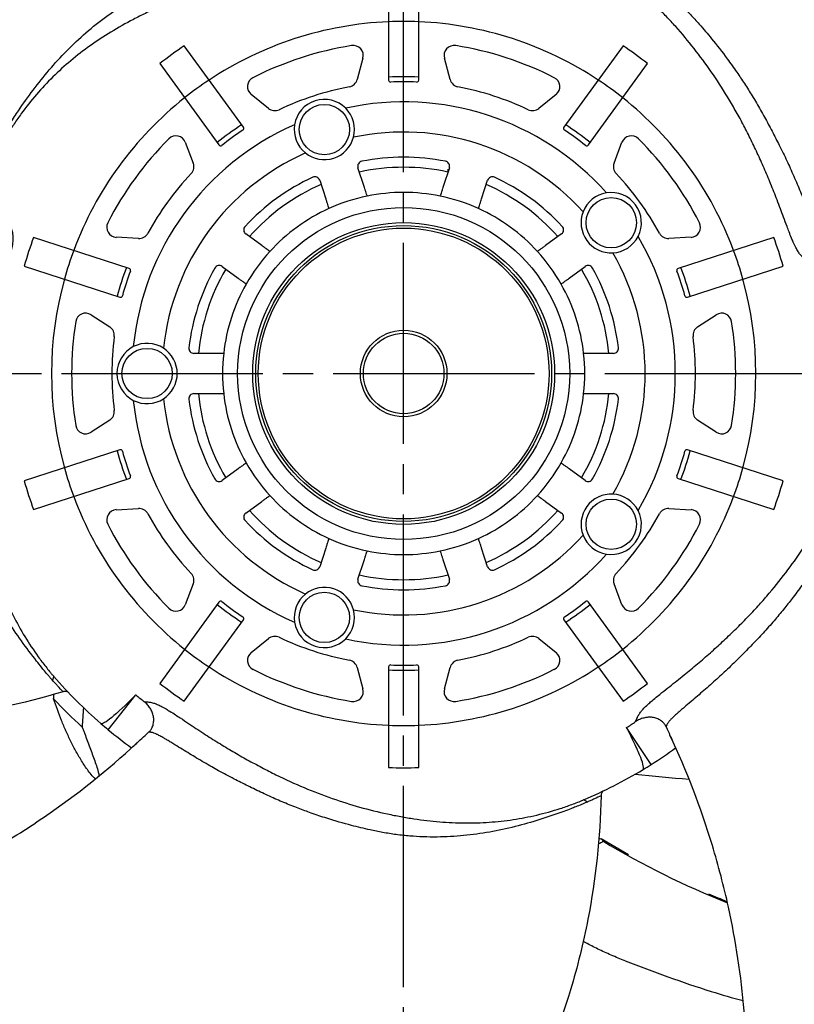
# Model space of a CAD drawing. Header units: millimetres. Extents: x 0 to 841, y 0 to 594.
# Tile 9 of 11: x 582 to 659, y 257 to 355. Entities that reach past the tile are written whole.
import ezdxf

# ---------------------------------------------------------------- set-up
doc = ezdxf.new("R2010")
doc.units = ezdxf.units.MM
doc.linetypes.add('CENTER', pattern=[27, 20, -2, 3, -2])

msp = doc.modelspace()

# ---------------------------------------------------------------- linework, layer by layer
at = {"color": 7, "linetype": 'CENTER'}
for p, q in [((620.5, 204.5), (620.5, 434.5)), ((505.5, 319.5), (735.5, 319.5))]:
    msp.add_line(p, q, dxfattribs=at)
at = {"color": 7}
for p, q in [((619, 358.665), (619, 348.671)), ((622, 348.671), (622, 358.665)), ((604.567, 343.982), (598.693, 352.067)), ((604.567, 343.982), (598.693, 352.067)), ((642.307, 352.067), (636.433, 343.982)), ((642.307, 352.067), (636.433, 343.982)), ((616.453, 350.846), (615.882, 348.717)), ((616.453, 350.846), (615.882, 348.717)), ((625.118, 348.717), (624.547, 350.846)), ((596.266, 350.304), (602.14, 342.218)), ((596.266, 350.304), (602.14, 342.218)), ((638.86, 342.218), (644.734, 350.304)), ((638.86, 342.218), (644.734, 350.304)), ((607.063, 345.851), (605.35, 347.239)), ((607.063, 345.851), (605.35, 347.239)), ((635.65, 347.239), (633.937, 345.851)), ((598.801, 342.48), (599.591, 340.423)), ((598.801, 342.48), (599.591, 340.423)), ((641.409, 340.423), (642.199, 342.48)), ((641.409, 340.423), (642.199, 342.48)), ((616.563, 338.088), (615.959, 339.948)), ((625.041, 339.948), (624.437, 338.088)), ((624.926, 339.593), (624.919, 339.825)), ((612.155, 338.712), (612.759, 336.852)), ((628.241, 336.852), (628.845, 338.712)), ((593.22, 329.941), (583.715, 333.029)), ((593.22, 329.941), (583.715, 333.029)), ((594.14, 332.92), (591.939, 333.036)), ((594.14, 332.92), (591.939, 333.036)), ((606.39, 332.224), (604.807, 333.374)), ((636.193, 333.374), (634.61, 332.224)), ((649.061, 333.036), (646.86, 332.92)), ((649.061, 333.036), (646.86, 332.92)), ((657.285, 333.029), (647.78, 329.941)), ((657.285, 333.029), (647.78, 329.941)), ((582.788, 330.176), (592.293, 327.088)), ((582.788, 330.176), (592.293, 327.088)), ((602.456, 330.138), (604.039, 328.988)), ((636.961, 328.988), (638.544, 330.138)), ((648.707, 327.088), (658.212, 330.176)), ((648.707, 327.088), (658.212, 330.176)), ((589.437, 325.337), (591.286, 324.137)), ((589.437, 325.337), (591.286, 324.137)), ((649.714, 324.137), (651.563, 325.337)), ((649.714, 324.137), (651.563, 325.337)), ((601.606, 321.5), (599.649, 321.5)), ((641.351, 321.5), (639.394, 321.5)), ((599.649, 317.5), (601.606, 317.5)), ((639.394, 317.5), (641.351, 317.5)), ((591.286, 314.863), (589.437, 313.663)), ((591.286, 314.863), (589.437, 313.663)), ((651.563, 313.663), (649.714, 314.863)), ((651.563, 313.663), (649.714, 314.863)), ((592.293, 311.912), (582.788, 308.824)), ((592.293, 311.912), (582.788, 308.824)), ((658.212, 308.824), (648.707, 311.912)), ((658.212, 308.824), (648.707, 311.912)), ((604.039, 310.012), (602.456, 308.862)), ((638.544, 308.862), (636.961, 310.012)), ((583.715, 305.971), (593.22, 309.059)), ((583.715, 305.971), (593.22, 309.059)), ((647.78, 309.059), (657.285, 305.971)), ((647.78, 309.059), (657.285, 305.971)), ((604.807, 305.626), (606.39, 306.776)), ((634.61, 306.776), (636.193, 305.626)), ((591.939, 305.964), (594.14, 306.08)), ((591.939, 305.964), (594.14, 306.08)), ((646.86, 306.08), (649.061, 305.964)), ((646.86, 306.08), (649.061, 305.964)), ((612.759, 302.148), (612.155, 300.288)), ((628.845, 300.288), (628.241, 302.148)), ((615.959, 299.052), (616.563, 300.912)), ((624.437, 300.912), (625.041, 299.052)), ((599.591, 298.577), (598.801, 296.52)), ((599.591, 298.577), (598.801, 296.52)), ((642.199, 296.52), (641.409, 298.577)), ((642.199, 296.52), (641.409, 298.577)), ((602.14, 296.782), (596.266, 288.696)), ((602.14, 296.782), (596.266, 288.696)), ((644.734, 288.696), (638.86, 296.782)), ((644.734, 288.696), (638.86, 296.782)), ((598.693, 286.933), (604.567, 295.018)), ((598.693, 286.933), (604.567, 295.018)), ((636.433, 295.018), (642.307, 286.933)), ((636.433, 295.018), (642.307, 286.933)), ((605.35, 291.761), (607.063, 293.149)), ((605.35, 291.761), (607.063, 293.149)), ((633.937, 293.149), (635.65, 291.761)), ((633.937, 293.149), (635.65, 291.761)), ((615.882, 290.283), (616.453, 288.154)), ((615.882, 290.283), (616.453, 288.154)), ((619, 290.329), (619, 280.335)), ((619, 290.329), (619, 280.335)), ((622, 280.335), (622, 290.329)), ((622, 280.335), (622, 290.329)), ((624.547, 288.154), (625.118, 290.283)), ((624.547, 288.154), (625.118, 290.283)), ((591.135, 284.093), (593.881, 287.552)), ((645.1, 280.63), (642.659, 284.311)), ((593.45, 282.295), (593.381, 282.232)), ((647.525, 282.277), (647.564, 282.192)), ((642.85, 271.647), (640.14, 273.251))]:
    msp.add_line(p, q, dxfattribs=at)
for centre, radius in [((620.5, 319.5), 94.8), ((620.5, 319.5), 92.817), ((612.62, 343.752), 2.5), ((641.13, 334.489), 2.5), ((620.5, 319.5), 16.5), ((620.5, 319.5), 15), ((620.5, 319.5), 14.7), ((620.5, 319.5), 14.45), ((620.5, 319.5), 4.3), ((620.5, 319.5), 4), ((595, 319.5), 2.5), ((641.13, 304.511), 2.5), ((612.62, 295.248), 2.5)]:
    msp.add_circle(centre, radius, dxfattribs=at)
at = {"color": 7, "linetype": 'Continuous'}
for start, end in [(92.45629, 123.54371), (92.45629, 123.54371), (56.45629, 87.54371), (128.45629, 159.54371), (128.45629, 159.54371), (20.45629, 51.54371), (20.45629, 51.54371), (164.45629, 195.54371), (164.45629, 195.54371), (344.45629, 15.54371), (344.45629, 15.54371), (200.45629, 231.54371), (200.45629, 231.54371), (308.45629, 339.54371), (308.45629, 339.54371), (236.45629, 267.54371), (236.45629, 267.54371), (272.45629, 303.54371), (272.45629, 303.54371)]:
    msp.add_arc((620.5, 319.5), 35, start, end, dxfattribs=at)
at = {"color": 7}
for centre, radius, start, end in [((620.5, 319.5), 35, 87.54371, 92.45629), ((620.5, 319.5), 39.194, 123.8067, 128.1933), ((620.5, 319.5), 39.194, 123.8067, 128.1933), ((620.5, 319.5), 33, 99.0136, 116.9864), ((620.5, 319.5), 33, 99.0136, 116.9864), ((615.487, 351.105), 1, 345, 99.0136), ((615.487, 351.105), 1, 345, 99.0136), ((625.513, 351.105), 1, 80.9864, 195), ((620.5, 319.5), 33, 63.0136, 80.9864), ((620.5, 319.5), 39.194, 51.8067, 56.1933), ((620.5, 319.5), 39.194, 51.8067, 56.1933), ((620.5, 319.5), 35, 123.54371, 128.45629), ((620.5, 319.5), 35, 123.54371, 128.45629), ((605.979, 348.016), 1, 116.9864, 231), ((605.979, 348.016), 1, 116.9864, 231), ((614.916, 348.976), 1, 280.727, 345), ((614.916, 348.976), 1, 280.727, 345), ((620.5, 319.5), 29.5, 87.0854, 92.9146), ((619.2, 348.671), 0.2, 180, 272.55168), ((620.5, 319.5), 29, 87.44832, 92.55168), ((621.8, 348.671), 0.2, 267.44832, 0), ((626.084, 348.976), 1, 195, 259.273), ((635.021, 348.016), 1, 309, 63.0136), ((620.5, 319.5), 35, 51.54371, 56.45629), ((620.5, 319.5), 35, 51.54371, 56.45629), ((620.5, 319.5), 29, 100.727, 115.273), ((620.5, 319.5), 29, 100.727, 115.273), ((620.5, 319.5), 29, 64.727, 79.273), ((612.62, 343.752), 3, 45.12172, 170.87828), ((620.5, 319.5), 27, 41.67545, 102.32455), ((607.692, 346.629), 1, 231, 295.273), ((607.692, 346.629), 1, 231, 295.273), ((612.62, 343.752), 3, 345.03561, 45.12172), ((633.308, 346.629), 1, 244.727, 309), ((620.5, 319.5), 27, 113.67545, 174.32455), ((620.5, 319.5), 29.5, 123.0854, 128.9146), ((620.5, 319.5), 29.5, 123.0854, 128.9146), ((620.5, 319.5), 29, 123.44832, 128.55168), ((620.5, 319.5), 29, 123.44832, 128.55168), ((604.405, 343.864), 0.2, 303.44832, 36), ((604.405, 343.864), 0.2, 303.44832, 36), ((612.62, 343.752), 3, 170.87828, 230.96439), ((636.595, 343.864), 0.2, 144, 236.55168), ((636.595, 343.864), 0.2, 144, 236.55168), ((620.5, 319.5), 29, 51.44832, 56.55168), ((620.5, 319.5), 29, 51.44832, 56.55168), ((620.5, 319.5), 29.5, 51.0854, 56.9146), ((620.5, 319.5), 29.5, 51.0854, 56.9146), ((620.5, 319.5), 33, 135.0136, 152.9864), ((620.5, 319.5), 33, 135.0136, 152.9864), ((597.867, 342.122), 1, 21, 135.0136), ((597.867, 342.122), 1, 21, 135.0136), ((612.62, 343.752), 3, 230.96439, 345.03561), ((620.5, 319.5), 24, 42.02003, 101.97997), ((643.133, 342.122), 1, 44.9864, 159), ((643.133, 342.122), 1, 44.9864, 159), ((620.5, 319.5), 33, 27.0136, 44.9864), ((620.5, 319.5), 33, 27.0136, 44.9864), ((602.302, 342.336), 0.2, 216, 308.55168), ((602.302, 342.336), 0.2, 216, 308.55168), ((638.698, 342.336), 0.2, 231.44832, 324), ((638.698, 342.336), 0.2, 231.44832, 324), ((620.5, 319.5), 24, 114.02003, 173.97997), ((620.5, 319.5), 21.5, 78.83714, 101.16286), ((598.657, 340.064), 1, 316.727, 21), ((598.657, 340.064), 1, 316.727, 21), ((616.434, 340.103), 0.5, 101.16286, 198), ((620.5, 319.5), 20.5, 77.59874, 102.40126), ((624.566, 340.103), 0.5, 342, 78.83714), ((642.343, 340.064), 1, 159, 223.273), ((642.343, 340.064), 1, 159, 223.273), ((620.5, 319.5), 29, 136.727, 151.273), ((620.5, 319.5), 29, 136.727, 151.273), ((620.5, 319.5), 21.5, 114.83714, 137.16286), ((611.679, 338.558), 0.5, 18, 114.83714), ((629.321, 338.558), 0.5, 65.16286, 162), ((620.5, 319.5), 21.5, 42.83714, 65.16286), ((620.5, 319.5), 29, 28.727, 43.273), ((620.5, 319.5), 29, 28.727, 43.273), ((620.5, 319.5), 20.5, 113.59874, 138.40126), ((620.5, 319.5), 20.5, 41.59874, 66.40126), ((620.5, 319.5), 18, 101.62063, 114.37937), ((620.5, 319.5), 18, 78.37937, 101.62063), ((620.5, 319.5), 18, 65.62063, 78.37937), ((641.13, 334.489), 3, 98.87828, 158.96439), ((641.13, 334.489), 3, 333.12172, 98.87828), ((620.5, 319.5), 18, 114.37937, 137.62063), ((620.5, 319.5), 18, 42.37937, 65.62063), ((641.13, 334.489), 3, 158.96439, 273.03561), ((591.991, 334.034), 1, 152.9864, 267), ((591.991, 334.034), 1, 152.9864, 267), ((605.101, 333.778), 0.5, 137.16286, 234), ((635.899, 333.778), 0.5, 306, 42.83714), ((649.009, 334.034), 1, 273, 27.0136), ((649.009, 334.034), 1, 273, 27.0136), ((620.5, 319.5), 39.194, 159.8067, 164.1933), ((620.5, 319.5), 39.194, 159.8067, 164.1933), ((594.192, 333.919), 1, 267, 331.273), ((594.192, 333.919), 1, 267, 331.273), ((641.13, 334.489), 3, 273.03561, 333.12172), ((620.5, 319.5), 27, 329.67545, 30.32455), ((646.808, 333.919), 1, 208.727, 273), ((646.808, 333.919), 1, 208.727, 273), ((620.5, 319.5), 39.194, 15.8067, 20.1933), ((620.5, 319.5), 39.194, 15.8067, 20.1933), ((620.5, 319.5), 35, 159.54371, 164.45629), ((620.5, 319.5), 35, 159.54371, 164.45629), ((620.5, 319.5), 18, 137.62063, 150.37937), ((620.5, 319.5), 18, 29.62063, 42.37937), ((620.5, 319.5), 24, 330.02003, 29.97997), ((620.5, 319.5), 35, 15.54371, 20.45629), ((620.5, 319.5), 35, 15.54371, 20.45629), ((620.5, 319.5), 29.5, 159.0854, 164.9146), ((620.5, 319.5), 29.5, 159.0854, 164.9146), ((593.158, 329.751), 0.2, 339.44832, 72), ((593.158, 329.751), 0.2, 339.44832, 72), ((620.5, 319.5), 21.5, 150.83714, 173.16286), ((620.5, 319.5), 20.5, 149.59874, 174.40126), ((602.162, 329.733), 0.5, 54, 150.83714), ((620.5, 319.5), 20.5, 5.59874, 30.40126), ((638.838, 329.733), 0.5, 29.16286, 126), ((620.5, 319.5), 21.5, 6.83714, 29.16286), ((647.842, 329.751), 0.2, 108, 200.55168), ((647.842, 329.751), 0.2, 108, 200.55168), ((620.5, 319.5), 29.5, 15.0854, 20.9146), ((620.5, 319.5), 29.5, 15.0854, 20.9146), ((620.5, 319.5), 29, 159.44832, 164.55168), ((620.5, 319.5), 29, 159.44832, 164.55168), ((620.5, 319.5), 29, 15.44832, 20.55168), ((620.5, 319.5), 29, 15.44832, 20.55168), ((620.5, 319.5), 18, 150.37937, 173.62063), ((620.5, 319.5), 18, 6.37937, 29.62063), ((592.355, 327.278), 0.2, 252, 344.55168), ((592.355, 327.278), 0.2, 252, 344.55168), ((648.645, 327.278), 0.2, 195.44832, 288), ((648.645, 327.278), 0.2, 195.44832, 288), ((588.893, 324.498), 1, 57, 171.0136), ((588.893, 324.498), 1, 57, 171.0136), ((652.107, 324.498), 1, 8.9864, 123), ((652.107, 324.498), 1, 8.9864, 123), ((620.5, 319.5), 33, 171.0136, 188.9864), ((620.5, 319.5), 33, 171.0136, 188.9864), ((590.741, 323.298), 1, 352.727, 57), ((590.741, 323.298), 1, 352.727, 57), ((650.259, 323.298), 1, 123, 187.273), ((650.259, 323.298), 1, 123, 187.273), ((620.5, 319.5), 33, 351.0136, 8.9864), ((620.5, 319.5), 33, 351.0136, 8.9864), ((620.5, 319.5), 29, 172.727, 187.273), ((620.5, 319.5), 29, 172.727, 187.273), ((620.5, 319.5), 29, 352.727, 7.273), ((620.5, 319.5), 29, 352.727, 7.273), ((595, 319.5), 3, 117.12172, 242.87828), ((595, 319.5), 3, 57.03561, 117.12172), ((595, 319.5), 3, 302.96439, 57.03561), ((599.649, 322), 0.5, 173.16286, 270), ((641.351, 322), 0.5, 270, 6.83714), ((620.5, 319.5), 18, 173.62063, 186.37937), ((620.5, 319.5), 18, 353.62063, 6.37937), ((599.649, 317), 0.5, 90, 186.83714), ((620.5, 319.5), 20.5, 185.59874, 210.40126), ((620.5, 319.5), 18, 186.37937, 209.62063), ((620.5, 319.5), 18, 330.37937, 353.62063), ((620.5, 319.5), 20.5, 329.59874, 354.40126), ((641.351, 317), 0.5, 353.16286, 90), ((595, 319.5), 3, 242.87828, 302.96439), ((620.5, 319.5), 27, 185.67545, 246.32455), ((620.5, 319.5), 24, 186.02003, 245.97997), ((620.5, 319.5), 21.5, 186.83714, 209.16286), ((620.5, 319.5), 21.5, 330.83714, 353.16286), ((590.741, 315.702), 1, 303, 7.273), ((590.741, 315.702), 1, 303, 7.273), ((650.259, 315.702), 1, 172.727, 237), ((650.259, 315.702), 1, 172.727, 237), ((588.893, 314.502), 1, 188.9864, 303), ((588.893, 314.502), 1, 188.9864, 303), ((652.107, 314.502), 1, 237, 351.0136), ((652.107, 314.502), 1, 237, 351.0136), ((620.5, 319.5), 29.5, 195.0854, 200.9146), ((620.5, 319.5), 29.5, 195.0854, 200.9146), ((592.355, 311.722), 0.2, 15.44832, 108), ((592.355, 311.722), 0.2, 15.44832, 108), ((620.5, 319.5), 29, 195.44832, 200.55168), ((620.5, 319.5), 29, 195.44832, 200.55168), ((620.5, 319.5), 29, 339.44832, 344.55168), ((620.5, 319.5), 29, 339.44832, 344.55168), ((620.5, 319.5), 29.5, 339.0854, 344.9146), ((620.5, 319.5), 29.5, 339.0854, 344.9146), ((648.645, 311.722), 0.2, 72, 164.55168), ((648.645, 311.722), 0.2, 72, 164.55168), ((620.5, 319.5), 18, 209.62063, 222.37937), ((620.5, 319.5), 18, 317.62063, 330.37937), ((620.5, 319.5), 35, 195.54371, 200.45629), ((620.5, 319.5), 35, 195.54371, 200.45629), ((593.158, 309.249), 0.2, 288, 20.55168), ((593.158, 309.249), 0.2, 288, 20.55168), ((647.842, 309.249), 0.2, 159.44832, 252), ((647.842, 309.249), 0.2, 159.44832, 252), ((620.5, 319.5), 35, 339.54371, 344.45629), ((620.5, 319.5), 35, 339.54371, 344.45629), ((620.5, 319.5), 39.194, 195.8067, 200.1933), ((620.5, 319.5), 39.194, 195.8067, 200.1933), ((602.162, 309.267), 0.5, 209.16286, 306), ((638.838, 309.267), 0.5, 234, 330.83714), ((620.5, 319.5), 39.194, 339.8067, 344.1933), ((620.5, 319.5), 39.194, 339.8067, 344.1933), ((620.5, 319.5), 18, 222.37937, 245.62063), ((620.5, 319.5), 18, 294.37937, 317.62063), ((641.13, 304.511), 3, 86.96439, 201.03561), ((641.13, 304.511), 3, 26.87828, 86.96439), ((591.991, 304.966), 1, 93, 207.0136), ((591.991, 304.966), 1, 93, 207.0136), ((594.192, 305.081), 1, 28.727, 93), ((594.192, 305.081), 1, 28.727, 93), ((620.5, 319.5), 29, 208.727, 223.273), ((620.5, 319.5), 29, 208.727, 223.273), ((605.101, 305.222), 0.5, 126, 222.83714), ((620.5, 319.5), 20.5, 221.59874, 246.40126), ((620.5, 319.5), 20.5, 293.59874, 318.40126), ((635.899, 305.222), 0.5, 317.16286, 54), ((641.13, 304.511), 3, 261.12172, 26.87828), ((620.5, 319.5), 29, 316.727, 331.273), ((620.5, 319.5), 29, 316.727, 331.273), ((646.808, 305.081), 1, 87, 151.273), ((646.808, 305.081), 1, 87, 151.273), ((649.009, 304.966), 1, 332.9864, 87), ((649.009, 304.966), 1, 332.9864, 87), ((620.5, 319.5), 33, 207.0136, 224.9864), ((620.5, 319.5), 33, 207.0136, 224.9864), ((620.5, 319.5), 21.5, 222.83714, 245.16286), ((620.5, 319.5), 21.5, 294.83714, 317.16286), ((620.5, 319.5), 33, 315.0136, 332.9864), ((620.5, 319.5), 33, 315.0136, 332.9864), ((620.5, 319.5), 24, 258.02003, 317.97997), ((641.13, 304.511), 3, 201.03561, 261.12172), ((620.5, 319.5), 18, 245.62063, 258.37937), ((620.5, 319.5), 18, 281.62063, 294.37937), ((620.5, 319.5), 27, 257.67545, 318.32455), ((620.5, 319.5), 18, 258.37937, 281.62063), ((598.657, 298.936), 1, 339, 43.273), ((598.657, 298.936), 1, 339, 43.273), ((611.679, 300.442), 0.5, 245.16286, 342), ((629.321, 300.442), 0.5, 198, 294.83714), ((642.343, 298.936), 1, 136.727, 201), ((642.343, 298.936), 1, 136.727, 201), ((616.434, 298.897), 0.5, 162, 258.83714), ((620.5, 319.5), 20.5, 257.59874, 282.40126), ((624.566, 298.897), 0.5, 281.16286, 18), ((612.62, 295.248), 3, 129.03561, 189.12172), ((612.62, 295.248), 3, 14.96439, 129.03561), ((620.5, 319.5), 21.5, 258.83714, 281.16286), ((602.302, 296.664), 0.2, 51.44832, 144), ((602.302, 296.664), 0.2, 51.44832, 144), ((620.5, 319.5), 29, 231.44832, 236.55168), ((620.5, 319.5), 29, 231.44832, 236.55168), ((620.5, 319.5), 29, 303.44832, 308.55168), ((620.5, 319.5), 29, 303.44832, 308.55168), ((638.698, 296.664), 0.2, 36, 128.55168), ((638.698, 296.664), 0.2, 36, 128.55168), ((597.867, 296.878), 1, 224.9864, 339), ((597.867, 296.878), 1, 224.9864, 339), ((620.5, 319.5), 29.5, 231.0854, 236.9146), ((620.5, 319.5), 29.5, 231.0854, 236.9146), ((612.62, 295.248), 3, 314.87828, 14.96439), ((620.5, 319.5), 29.5, 303.0854, 308.9146), ((620.5, 319.5), 29.5, 303.0854, 308.9146), ((643.133, 296.878), 1, 201, 315.0136), ((643.133, 296.878), 1, 201, 315.0136), ((604.405, 295.136), 0.2, 324, 56.55168), ((604.405, 295.136), 0.2, 324, 56.55168), ((612.62, 295.248), 3, 189.12172, 314.87828), ((636.595, 295.136), 0.2, 123.44832, 216), ((636.595, 295.136), 0.2, 123.44832, 216), ((607.692, 292.371), 1, 64.727, 129), ((607.692, 292.371), 1, 64.727, 129), ((620.5, 319.5), 29, 244.727, 259.273), ((620.5, 319.5), 29, 244.727, 259.273), ((620.5, 319.5), 29, 280.727, 295.273), ((620.5, 319.5), 29, 280.727, 295.273), ((633.308, 292.371), 1, 51, 115.273), ((633.308, 292.371), 1, 51, 115.273), ((620.5, 319.5), 35, 231.54371, 236.45629), ((620.5, 319.5), 35, 231.54371, 236.45629), ((605.979, 290.984), 1, 129, 243.0136), ((605.979, 290.984), 1, 129, 243.0136), ((635.021, 290.984), 1, 296.9864, 51), ((635.021, 290.984), 1, 296.9864, 51), ((620.5, 319.5), 35, 303.54371, 308.45629), ((620.5, 319.5), 35, 303.54371, 308.45629), ((614.916, 290.024), 1, 15, 79.273), ((614.916, 290.024), 1, 15, 79.273), ((626.084, 290.024), 1, 100.727, 165), ((626.084, 290.024), 1, 100.727, 165), ((620.5, 319.5), 33, 243.0136, 260.9864), ((620.5, 319.5), 33, 243.0136, 260.9864), ((619.2, 290.329), 0.2, 87.44832, 180), ((619.2, 290.329), 0.2, 87.44832, 180), ((620.5, 319.5), 29.5, 267.0854, 272.9146), ((620.5, 319.5), 29.5, 267.0854, 272.9146), ((620.5, 319.5), 29, 267.44832, 272.55168), ((620.5, 319.5), 29, 267.44832, 272.55168), ((621.8, 290.329), 0.2, 0, 92.55168), ((621.8, 290.329), 0.2, 0, 92.55168), ((620.5, 319.5), 33, 279.0136, 296.9864), ((620.5, 319.5), 33, 279.0136, 296.9864), ((620.5, 319.5), 46, 220.87596, 229.14561), ((620.5, 319.5), 39.194, 231.8067, 236.1933), ((620.5, 319.5), 39.194, 231.8067, 236.1933), ((615.487, 287.895), 1, 260.9864, 15), ((615.487, 287.895), 1, 260.9864, 15), ((625.513, 287.895), 1, 165, 279.0136), ((625.513, 287.895), 1, 165, 279.0136), ((620.5, 319.5), 39.194, 303.8067, 308.1933), ((620.5, 319.5), 39.194, 303.8067, 308.1933), ((620.5, 319.5), 47.5, 222.90926, 227.71808), ((620.5, 319.5), 41.584, 230.19901, 231.66872), ((620.5, 319.5), 41.584, 302.19901, 303.66872), ((620.5, 319.5), 46, 229.14561, 230.32896), ((620.5, 319.5), 46, 230.32896, 233.97878), ((620.5, 319.5), 35, 267.54371, 272.45629), ((620.5, 319.5), 35, 267.54371, 272.45629), ((620.5, 319.5), 46, 302.32896, 305.97878), ((620.5, 319.5), 39.194, 267.8067, 272.1933), ((620.5, 319.5), 39.194, 267.8067, 272.1933), ((620.5, 319.5), 46, 292.87596, 301.14561), ((620.5, 319.5), 46, 301.14561, 302.32896)]:
    msp.add_arc(centre, radius, start, end, dxfattribs=at)
for points, knots in [([(630.763, 364.696), (630.862, 364.674), (631.067, 364.629), (631.477, 364.531), (631.948, 364.411), (632.556, 364.25), (633.769, 363.919), (635.618, 363.355), (638.007, 362.483), (640.361, 361.446), (642.666, 360.22), (644.531, 359.019), (645.968, 357.948), (647.017, 357.087), (648.026, 356.173), (648.979, 355.217), (650.006, 354.093), (651.239, 352.65), (652.483, 351.051), (653.559, 349.542), (654.384, 348.307), (655.176, 347.053), (655.971, 345.71), (656.745, 344.295), (657.351, 343.132), (657.843, 342.17), (658.213, 341.425), (658.577, 340.661), (659.047, 339.633), (659.604, 338.358), (660.157, 337.033), (660.537, 336.104), (660.763, 335.558), (660.912, 335.212), (661.031, 334.929), (661.158, 334.639), (661.286, 334.378), (661.397, 334.159), (661.48, 334), (661.576, 333.849), (661.685, 333.703), (661.76, 333.617), (661.825, 333.557), (661.88, 333.512), (661.93, 333.477), (661.96, 333.46), (661.969, 333.454)], [0, 0, 0, 0, 0.007394, 0.015255, 0.030553, 0.042855, 0.061065, 0.121895, 0.182725, 0.243805, 0.305357, 0.367408, 0.399071, 0.42964, 0.46087, 0.491994, 0.521039, 0.562589, 0.616528, 0.650887, 0.678999, 0.708429, 0.741547, 0.773016, 0.804501, 0.818728, 0.835615, 0.852185, 0.866852, 0.899548, 0.930328, 0.946486, 0.954732, 0.962721, 0.967039, 0.971502, 0.979954, 0.982863, 0.984889, 0.989821, 0.992638, 0.995053, 0.99627, 0.997692, 0.999267, 1, 1, 1, 1]), ([(660.539, 330.731), (660.482, 330.781), (660.367, 330.882), (660.236, 330.996), (660.124, 331.09), (660.03, 331.18), (659.878, 331.359), (659.691, 331.63), (659.46, 332.04), (659.244, 332.495), (659.022, 333.019), (658.813, 333.547), (658.551, 334.244), (658.267, 335.013), (657.94, 335.895), (657.624, 336.73), (657.299, 337.564), (656.876, 338.62), (656.331, 339.913), (655.642, 341.424), (654.94, 342.892), (654.219, 344.318), (653.471, 345.685), (652.439, 347.444), (651.094, 349.518), (649.368, 351.851), (648.01, 353.462), (647.073, 354.486), (646.454, 355.143), (645.366, 356.247), (643.783, 357.701), (641.836, 359.255), (639.83, 360.622), (637.758, 361.806), (635.604, 362.816), (633.723, 363.516), (632.356, 363.932), (631.667, 364.118), (631.263, 364.222), (631.059, 364.271), (630.948, 364.298)], [0, 0, 0, 0, 0.007434, 0.014915, 0.016779, 0.021668, 0.026571, 0.035157, 0.044024, 0.054789, 0.062992, 0.074524, 0.084738, 0.102255, 0.117791, 0.134682, 0.149967, 0.165889, 0.196262, 0.22658, 0.257421, 0.287837, 0.318335, 0.347846, 0.407827, 0.466865, 0.527555, 0.542492, 0.557409, 0.587156, 0.64658, 0.705954, 0.765069, 0.823829, 0.882438, 0.941093, 0.970515, 0.985254, 0.99194, 1, 1, 1, 1]), ([(580.687, 343.227), (580.739, 343.315), (580.845, 343.495), (581.064, 343.853), (581.324, 344.264), (581.664, 344.792), (582.355, 345.845), (583.468, 347.435), (585.046, 349.446), (586.77, 351.37), (588.654, 353.183), (590.371, 354.583), (591.829, 355.615), (592.969, 356.344), (594.146, 357.019), (595.337, 357.624), (596.71, 358.248), (598.463, 358.975), (600.377, 359.668), (602.157, 360.228), (603.615, 360.639), (605.055, 361.004), (606.577, 361.343), (608.126, 361.635), (609.415, 361.85), (610.478, 362.02), (611.298, 362.141), (612.135, 362.251), (613.256, 362.381), (614.641, 362.517), (616.071, 362.633), (617.071, 362.708), (617.659, 362.753), (618.016, 362.786), (618.322, 362.813), (618.638, 362.842), (618.944, 362.886), (619.188, 362.923), (619.366, 362.953), (619.54, 362.998), (619.714, 363.057), (619.821, 363.101), (619.899, 363.145), (619.96, 363.185), (620.009, 363.222), (620.035, 363.244), (620.043, 363.251)], [0, 0, 0, 0, 0.007375, 0.01522, 0.030497, 0.042747, 0.061007, 0.121992, 0.183188, 0.244683, 0.306271, 0.368123, 0.399727, 0.43019, 0.461313, 0.492289, 0.520603, 0.562153, 0.616821, 0.6511, 0.679278, 0.710566, 0.74184, 0.773161, 0.80451, 0.818719, 0.835534, 0.852003, 0.866713, 0.899403, 0.930179, 0.946299, 0.954518, 0.962494, 0.965881, 0.97127, 0.979789, 0.982718, 0.984721, 0.989692, 0.992538, 0.994973, 0.996223, 0.997677, 0.999271, 1, 1, 1, 1]), ([(622.192, 361.05), (622.125, 361.01), (621.991, 360.931), (621.839, 360.839), (621.658, 360.726), (621.412, 360.618), (620.998, 360.504), (620.541, 360.418), (620.052, 360.357), (619.496, 360.311), (618.937, 360.277), (618.199, 360.244), (617.384, 360.211), (616.448, 360.173), (615.558, 360.13), (614.667, 360.079), (613.533, 360.002), (612.137, 359.883), (610.492, 359.694), (608.886, 359.481), (606.806, 359.158), (604.285, 358.642), (601.409, 357.873), (598.657, 356.954), (596.49, 356.072), (594.83, 355.302), (593.251, 354.513), (591.385, 353.463), (589.31, 352.097), (587.389, 350.613), (585.613, 349.003), (583.977, 347.257), (582.725, 345.679), (581.906, 344.504), (581.516, 343.907), (581.293, 343.555), (581.183, 343.377), (581.124, 343.28)], [0, 0, 0, 0, 0.0075774, 0.0152029, 0.0171033, 0.0283636, 0.0367441, 0.0454453, 0.0558391, 0.0638408, 0.0752268, 0.085396, 0.1028023, 0.1183078, 0.1351324, 0.1504103, 0.166324, 0.1966414, 0.2268868, 0.2576092, 0.2878632, 0.3477691, 0.4077378, 0.4667598, 0.5274304, 0.5571956, 0.5868016, 0.6460104, 0.705206, 0.7642371, 0.8233038, 0.8822916, 0.9411215, 0.9705557, 0.9852807, 0.9919547, 1, 1, 1, 1]), ([(616.874, 337.131), (616.871, 337.142), (616.864, 337.162), (616.811, 337.326), (616.733, 337.567), (616.645, 337.836), (616.587, 338.015), (616.563, 338.088)], [0, 0, 0, 0, 0.212965, 0.426034, 0.639715, 0.854639, 1, 1, 1, 1]), ([(624.437, 338.088), (624.413, 338.014), (624.354, 337.832), (624.265, 337.56), (624.187, 337.319), (624.135, 337.16), (624.129, 337.141), (624.126, 337.131)], [0, 0, 0, 0, 0.1483288, 0.3647694, 0.5808016, 0.7957605, 1, 1, 1, 1]), ([(612.759, 336.852), (612.771, 336.816), (612.817, 336.673), (612.897, 336.427), (612.984, 336.159), (613.045, 335.971), (613.068, 335.901), (613.07, 335.896), (613.07, 335.895)], [0, 0, 0, 0, 0.071488, 0.287851, 0.504091, 0.719456, 0.933557, 1, 1, 1, 1]), ([(627.93, 335.895), (627.933, 335.905), (627.94, 335.926), (627.993, 336.09), (628.071, 336.331), (628.159, 336.6), (628.217, 336.779), (628.241, 336.852)], [0, 0, 0, 0, 0.2129647, 0.4260339, 0.6397147, 0.8546387, 1, 1, 1, 1]), ([(581.506, 333.948), (581.523, 333.874), (581.556, 333.725), (581.596, 333.556), (581.631, 333.414), (581.654, 333.286), (581.671, 333.052), (581.664, 332.723), (581.609, 332.255), (581.518, 331.76), (581.389, 331.205), (581.247, 330.656), (581.049, 329.938), (580.828, 329.149), (580.574, 328.243), (580.339, 327.382), (580.111, 326.516), (579.833, 325.413), (579.514, 324.046), (579.192, 322.464), (578.912, 320.949), (578.738, 319.895), (578.503, 318.3), (578.263, 316.172), (578.105, 313.198), (578.13, 310.295), (578.281, 308.194), (578.437, 306.815), (578.552, 305.92), (578.784, 304.387), (579.209, 302.28), (579.872, 299.878), (580.691, 297.594), (581.671, 295.418), (582.82, 293.334), (583.93, 291.663), (584.792, 290.523), (585.24, 289.967), (585.506, 289.646), (585.642, 289.486), (585.716, 289.399)], [0, 0, 0, 0, 0.007435, 0.014915, 0.016779, 0.021669, 0.026571, 0.035157, 0.044024, 0.05479, 0.062992, 0.074525, 0.084739, 0.102256, 0.117793, 0.134683, 0.149969, 0.165891, 0.196264, 0.226582, 0.25488, 0.282868, 0.287841, 0.34784, 0.407821, 0.46686, 0.52755, 0.542488, 0.557405, 0.587152, 0.646576, 0.705951, 0.765067, 0.823827, 0.882436, 0.941092, 0.970515, 0.985254, 0.99194, 1, 1, 1, 1]), ([(585.631, 288.968), (585.564, 289.044), (585.425, 289.201), (585.151, 289.521), (584.84, 289.896), (584.443, 290.383), (583.656, 291.363), (582.492, 292.907), (581.072, 295.017), (579.776, 297.239), (578.633, 299.586), (577.83, 301.654), (577.297, 303.364), (576.954, 304.678), (576.675, 306.01), (576.466, 307.344), (576.296, 308.856), (576.147, 310.749), (576.08, 312.773), (576.097, 314.627), (576.155, 316.111), (576.251, 317.591), (576.397, 319.145), (576.603, 320.744), (576.797, 322.042), (576.964, 323.109), (577.103, 323.93), (577.257, 324.762), (577.481, 325.87), (577.78, 327.228), (578.111, 328.626), (578.349, 329.6), (578.488, 330.175), (578.571, 330.542), (578.641, 330.842), (578.708, 331.151), (578.758, 331.437), (578.798, 331.679), (578.824, 331.857), (578.834, 332.036), (578.832, 332.218), (578.822, 332.331), (578.805, 332.418), (578.786, 332.486), (578.767, 332.544), (578.753, 332.576), (578.749, 332.586)], [0, 0, 0, 0, 0.007394, 0.015255, 0.030553, 0.042855, 0.061065, 0.121895, 0.182725, 0.243805, 0.305357, 0.367408, 0.399071, 0.42964, 0.46087, 0.491994, 0.521039, 0.562589, 0.616528, 0.650887, 0.678999, 0.708429, 0.741547, 0.773016, 0.804501, 0.818728, 0.835615, 0.852185, 0.866852, 0.899548, 0.930328, 0.946486, 0.954732, 0.962721, 0.967039, 0.971502, 0.979954, 0.982863, 0.984889, 0.989821, 0.992638, 0.995053, 0.99627, 0.997692, 0.999267, 1, 1, 1, 1]), ([(607.203, 331.633), (607.195, 331.639), (607.177, 331.652), (607.038, 331.753), (606.833, 331.902), (606.604, 332.068), (606.451, 332.179), (606.39, 332.224)], [0, 0, 0, 0, 0.212965, 0.426034, 0.639715, 0.854639, 1, 1, 1, 1]), ([(634.61, 332.224), (634.58, 332.202), (634.458, 332.113), (634.249, 331.961), (634.021, 331.796), (633.861, 331.68), (633.801, 331.636), (633.797, 331.633), (633.797, 331.633)], [0, 0, 0, 0, 0.0714884, 0.287851, 0.5040915, 0.7194557, 0.9335568, 1, 1, 1, 1]), ([(604.039, 328.988), (604.069, 328.966), (604.191, 328.877), (604.4, 328.725), (604.628, 328.56), (604.788, 328.444), (604.848, 328.4), (604.851, 328.397), (604.852, 328.397)], [0, 0, 0, 0, 0.0714884, 0.287851, 0.5040915, 0.7194557, 0.9335568, 1, 1, 1, 1]), ([(636.148, 328.397), (636.157, 328.403), (636.174, 328.416), (636.313, 328.517), (636.518, 328.666), (636.747, 328.832), (636.9, 328.943), (636.961, 328.988)], [0, 0, 0, 0, 0.212965, 0.426034, 0.639715, 0.854639, 1, 1, 1, 1]), ([(643.554, 284.891), (643.584, 284.961), (643.645, 285.101), (643.713, 285.261), (643.767, 285.397), (643.824, 285.514), (643.948, 285.714), (644.147, 285.975), (644.466, 286.322), (644.831, 286.668), (645.262, 287.041), (645.699, 287.402), (646.281, 287.867), (646.924, 288.375), (647.662, 288.958), (648.358, 289.517), (649.051, 290.084), (649.925, 290.813), (650.986, 291.731), (652.21, 292.853), (653.39, 293.974), (654.523, 295.101), (655.592, 296.234), (656.946, 297.76), (658.502, 299.68), (660.188, 302.042), (661.301, 303.831), (661.986, 305.039), (662.419, 305.83), (663.132, 307.207), (664.027, 309.161), (664.902, 311.494), (665.582, 313.823), (666.069, 316.16), (666.363, 318.521), (666.448, 320.526), (666.421, 321.955), (666.385, 322.668), (666.359, 323.084), (666.343, 323.292), (666.334, 323.406)], [0, 0, 0, 0, 0.0074344, 0.0149151, 0.0167786, 0.0216685, 0.0265712, 0.0351566, 0.0440239, 0.0547892, 0.0629916, 0.0745242, 0.0847382, 0.1022545, 0.1177915, 0.134682, 0.149967, 0.1658892, 0.1962623, 0.2265797, 0.2574207, 0.2878373, 0.3183345, 0.347846, 0.4078272, 0.4668648, 0.5275547, 0.542492, 0.5574095, 0.5871562, 0.6465799, 0.7059541, 0.7650689, 0.8238287, 0.8824376, 0.9410925, 0.9705153, 0.985254, 0.9919401, 1, 1, 1, 1]), ([(666.656, 323.705), (666.665, 323.604), (666.685, 323.396), (666.719, 322.976), (666.75, 322.49), (666.786, 321.863), (666.846, 320.607), (666.88, 318.674), (666.789, 316.132), (666.531, 313.573), (666.076, 311.001), (665.511, 308.857), (664.937, 307.16), (664.442, 305.896), (663.884, 304.654), (663.269, 303.452), (662.518, 302.128), (661.527, 300.51), (660.39, 298.833), (659.287, 297.343), (658.368, 296.176), (657.42, 295.035), (656.388, 293.864), (655.282, 292.691), (654.363, 291.756), (653.6, 290.99), (653.005, 290.408), (652.391, 289.826), (651.559, 289.061), (650.519, 288.138), (649.429, 287.202), (648.664, 286.553), (648.214, 286.17), (647.931, 285.922), (647.698, 285.72), (647.462, 285.51), (647.253, 285.308), (647.079, 285.135), (646.953, 285.006), (646.84, 284.868), (646.734, 284.719), (646.676, 284.622), (646.639, 284.542), (646.614, 284.475), (646.596, 284.417), (646.588, 284.383), (646.586, 284.373)], [0, 0, 0, 0, 0.007394, 0.015255, 0.030553, 0.042855, 0.061065, 0.121895, 0.182725, 0.243805, 0.305357, 0.367408, 0.399071, 0.42964, 0.46087, 0.491994, 0.521039, 0.562589, 0.616528, 0.650887, 0.678999, 0.708429, 0.741547, 0.773016, 0.804501, 0.818728, 0.835615, 0.852185, 0.866852, 0.899548, 0.930328, 0.946486, 0.954732, 0.962721, 0.967039, 0.971502, 0.979954, 0.982863, 0.984889, 0.989821, 0.992638, 0.995053, 0.99627, 0.997692, 0.999267, 1, 1, 1, 1]), ([(602.611, 321.5), (602.611, 321.5), (602.608, 321.5), (602.556, 321.5), (602.412, 321.5), (602.2, 321.5), (601.907, 321.5), (601.7, 321.5), (601.606, 321.5)], [0, 0, 0, 0, 0.046314, 0.259027, 0.390261, 0.605231, 0.820165, 1, 1, 1, 1]), ([(639.394, 321.5), (639.345, 321.5), (639.224, 321.5), (638.997, 321.5), (638.735, 321.5), (638.513, 321.5), (638.403, 321.5), (638.392, 321.5), (638.389, 321.5)], [0, 0, 0, 0, 0.094014, 0.230692, 0.445878, 0.661098, 0.875425, 1, 1, 1, 1]), ([(601.606, 317.5), (601.627, 317.5), (601.761, 317.5), (602.007, 317.5), (602.263, 317.5), (602.46, 317.5), (602.587, 317.5), (602.604, 317.5), (602.611, 317.5)], [0, 0, 0, 0, 0.040856, 0.257112, 0.473359, 0.610058, 0.823273, 1, 1, 1, 1]), ([(638.389, 317.5), (638.399, 317.5), (638.421, 317.5), (638.59, 317.5), (638.81, 317.5), (639.076, 317.5), (639.267, 317.5), (639.387, 317.5), (639.394, 317.5)], [0, 0, 0, 0, 0.209831, 0.422672, 0.636315, 0.769853, 0.986213, 1, 1, 1, 1]), ([(604.852, 310.603), (604.843, 310.597), (604.826, 310.584), (604.687, 310.483), (604.482, 310.334), (604.253, 310.168), (604.1, 310.057), (604.039, 310.012)], [0, 0, 0, 0, 0.2129647, 0.4260339, 0.6397147, 0.8546387, 1, 1, 1, 1]), ([(636.961, 310.012), (636.931, 310.034), (636.809, 310.123), (636.6, 310.275), (636.372, 310.44), (636.212, 310.556), (636.152, 310.6), (636.149, 310.603), (636.148, 310.603)], [0, 0, 0, 0, 0.071488, 0.287851, 0.504091, 0.719456, 0.933557, 1, 1, 1, 1]), ([(606.39, 306.776), (606.42, 306.798), (606.542, 306.887), (606.751, 307.039), (606.979, 307.204), (607.139, 307.32), (607.199, 307.364), (607.203, 307.367), (607.203, 307.367)], [0, 0, 0, 0, 0.071488, 0.287851, 0.504091, 0.719456, 0.933557, 1, 1, 1, 1]), ([(633.797, 307.367), (633.805, 307.361), (633.823, 307.348), (633.962, 307.247), (634.167, 307.098), (634.396, 306.932), (634.549, 306.821), (634.61, 306.776)], [0, 0, 0, 0, 0.2129647, 0.4260339, 0.6397147, 0.8546387, 1, 1, 1, 1]), ([(613.07, 303.105), (613.067, 303.095), (613.06, 303.074), (613.007, 302.91), (612.929, 302.669), (612.841, 302.4), (612.783, 302.221), (612.759, 302.148)], [0, 0, 0, 0, 0.212965, 0.426034, 0.639715, 0.854639, 1, 1, 1, 1]), ([(628.241, 302.148), (628.229, 302.184), (628.183, 302.327), (628.103, 302.573), (628.016, 302.841), (627.955, 303.029), (627.932, 303.099), (627.93, 303.104), (627.93, 303.105)], [0, 0, 0, 0, 0.071488, 0.287851, 0.504091, 0.719456, 0.933557, 1, 1, 1, 1]), ([(616.563, 300.912), (616.587, 300.986), (616.646, 301.168), (616.735, 301.44), (616.813, 301.681), (616.865, 301.84), (616.871, 301.859), (616.874, 301.869)], [0, 0, 0, 0, 0.148329, 0.364769, 0.580802, 0.79576, 1, 1, 1, 1]), ([(624.126, 301.869), (624.129, 301.858), (624.136, 301.838), (624.189, 301.674), (624.267, 301.433), (624.355, 301.164), (624.413, 300.985), (624.437, 300.912)], [0, 0, 0, 0, 0.212965, 0.426034, 0.639715, 0.854639, 1, 1, 1, 1]), ([(708.16, 298.625), (707.803, 297.004), (707.4, 295.391), (706.506, 292.189), (706.014, 290.599), (704.943, 287.451), (704.364, 285.89), (703.117, 282.797), (702.449, 281.265), (701.028, 278.237), (700.274, 276.741), (698.68, 273.785), (697.838, 272.324), (696.071, 269.448), (695.146, 268.033), (693.21, 265.246), (692.198, 263.875), (690.093, 261.186), (688.999, 259.867), (686.724, 257.281), (685.543, 256.013), (681.883, 252.309), (679.287, 249.967), (675.15, 246.659), (673.73, 245.59), (670.825, 243.537), (669.34, 242.551), (667.046, 241.128), (666.272, 240.664), (664.705, 239.756), (663.913, 239.313), (661.511, 238.018), (659.875, 237.198), (658.204, 236.426)], [0, 0, 0, 0, 0.0625, 0.0625, 0.125, 0.125, 0.1875, 0.1875, 0.25, 0.25, 0.3125, 0.3125, 0.375, 0.375, 0.4375, 0.4375, 0.5, 0.5, 0.5625, 0.5625, 0.625, 0.625, 0.75, 0.75, 0.8125, 0.8125, 0.875, 0.875, 0.90625, 0.90625, 0.9375, 0.9375, 1, 1, 1, 1]), ([(585.632, 288.969), (585.651, 289.087), (585.684, 289.19), (585.729, 289.333), (585.737, 289.374), (585.717, 289.398)], [0, 0, 0, 0, 0.5, 0.5, 1, 1, 1, 1]), ([(586.646, 287.864), (586.477, 288.044), (586.225, 288.315), (585.887, 288.685), (585.717, 288.874), (585.632, 288.969)], [0, 0, 0, 0, 0.500962, 0.750515, 1, 1, 1, 1]), ([(586.646, 287.864), (582.668, 286.665), (576.152, 285.305), (565.822, 284.571), (559.685, 284.96), (555.831, 285.459), (555.283, 285.529), (552.385, 285.752), (548.391, 285.252), (545.134, 283.922), (543.899, 283.254)], [0.0430792, 0.0430792, 0.0430792, 0.0430792, 0.25, 0.375, 0.578125, 0.5817656, 0.59375, 0.609375, 0.75, 0.8461224, 0.8461224, 0.8461224, 0.8461224]), ([(587.153, 287.814), (587.145, 287.822), (587.129, 287.837), (587.1, 287.856), (587.044, 287.883), (586.946, 287.905), (586.823, 287.901), (586.722, 287.885), (586.671, 287.871), (586.646, 287.864)], [0, 0, 0, 0, 0.08381, 0.166926, 0.250398, 0.49977, 0.74933, 0.873978, 1, 1, 1, 1]), ([(589.877, 279.211), (589.795, 279.27), (589.722, 279.338), (589.505, 279.558), (589.373, 279.718), (588.999, 280.2), (588.777, 280.532), (588.355, 281.204), (588.156, 281.545), (587.779, 282.229), (587.599, 282.573), (587.34, 283.092), (587.255, 283.266), (587.091, 283.614), (587.013, 283.788), (586.787, 284.314), (586.64, 284.665), (586.216, 285.726), (585.953, 286.44), (585.709, 287.16)], [0.0330518, 0.0330518, 0.0330518, 0.0330518, 0.0625, 0.0625, 0.125, 0.125, 0.25, 0.25, 0.375, 0.375, 0.5, 0.5, 0.5625, 0.5625, 0.625, 0.625, 0.75, 0.75, 1, 1, 1, 1]), ([(593.881, 287.552), (592.857, 286.524), (592.061, 285.778), (590.904, 284.83), (590.543, 284.627), (590.41, 284.707)], [0, 0, 0, 0, 0.5, 0.5, 1, 1, 1, 1]), ([(595.153, 283.836), (595.179, 283.861), (595.232, 283.911), (595.304, 283.991), (595.368, 284.075), (595.445, 284.192), (595.525, 284.35), (595.619, 284.618), (595.678, 284.975), (595.645, 285.411), (595.52, 285.834), (595.35, 286.163), (595.18, 286.406), (595.038, 286.577), (594.881, 286.737), (594.767, 286.832), (594.709, 286.88)], [0, 0, 0, 0, 0.032143, 0.063742, 0.09495, 0.125921, 0.187127, 0.250716, 0.375763, 0.500977, 0.625854, 0.750429, 0.812515, 0.875, 0.937434, 1, 1, 1, 1]), ([(594.709, 286.88), (594.786, 286.872), (594.942, 286.858), (595.118, 286.843), (595.331, 286.828), (595.594, 286.771), (595.996, 286.62), (596.416, 286.421), (596.848, 286.183), (597.324, 285.893), (597.796, 285.593), (598.413, 285.185), (599.092, 284.732), (599.871, 284.213), (600.616, 283.725), (601.368, 283.242), (602.33, 282.638), (603.529, 281.914), (604.971, 281.1), (606.396, 280.328), (608.269, 279.367), (610.611, 278.302), (613.39, 277.234), (616.156, 276.361), (618.428, 275.799), (620.224, 275.447), (621.964, 275.157), (624.091, 274.91), (626.573, 274.796), (629, 274.867), (631.383, 275.125), (633.733, 275.576), (635.673, 276.117), (637.026, 276.586), (637.693, 276.84), (638.08, 276.994), (638.273, 277.073), (638.379, 277.117)], [0, 0, 0, 0, 0.007577, 0.015203, 0.017103, 0.028364, 0.036744, 0.045445, 0.055839, 0.063841, 0.075227, 0.085396, 0.102802, 0.118308, 0.135132, 0.15041, 0.166324, 0.196641, 0.226887, 0.257609, 0.287863, 0.347769, 0.407738, 0.46676, 0.52743, 0.557196, 0.586802, 0.64601, 0.705206, 0.764237, 0.823304, 0.882292, 0.941121, 0.970556, 0.985281, 0.991955, 1, 1, 1, 1]), ([(646.586, 284.373), (646.57, 284.406), (646.539, 284.471), (646.485, 284.564), (646.425, 284.651), (646.337, 284.761), (646.212, 284.886), (645.985, 285.058), (645.663, 285.225), (645.238, 285.328), (644.798, 285.339), (644.433, 285.279), (644.149, 285.193), (643.943, 285.11), (643.742, 285.01), (643.617, 284.931), (643.554, 284.891)], [0, 0, 0, 0, 0.0321357, 0.0637275, 0.0949268, 0.1258882, 0.187313, 0.2511374, 0.3761185, 0.501279, 0.6261203, 0.750586, 0.8128009, 0.875415, 0.9376419, 1, 1, 1, 1]), ([(588.543, 284.357), (588.587, 284.244), (588.632, 284.131), (588.718, 283.905), (588.76, 283.793), (588.884, 283.455), (588.969, 283.231), (589.222, 282.56), (589.391, 282.115), (589.719, 281.23), (589.879, 280.79), (590.083, 280.137), (590.146, 279.92), (590.205, 279.635), (590.217, 279.564), (590.225, 279.494)], [0, 0, 0, 0, 0.0625, 0.0625, 0.125, 0.125, 0.25, 0.25, 0.5, 0.5, 0.75, 0.75, 0.875, 0.875, 0.9173113, 0.9173113, 0.9173113, 0.9173113]), ([(638.762, 276.903), (638.67, 276.862), (638.478, 276.779), (638.09, 276.618), (637.638, 276.438), (637.053, 276.211), (635.875, 275.765), (634.04, 275.133), (631.582, 274.434), (629.056, 273.891), (626.466, 273.531), (624.254, 273.408), (622.468, 273.43), (621.116, 273.51), (619.768, 273.656), (618.449, 273.866), (616.971, 274.169), (615.125, 274.611), (613.169, 275.176), (611.401, 275.769), (609.979, 276.293), (608.6, 276.844), (607.169, 277.464), (605.744, 278.139), (604.575, 278.723), (603.615, 279.21), (602.881, 279.594), (602.139, 279.996), (601.156, 280.551), (599.955, 281.255), (598.73, 282.001), (597.877, 282.528), (597.375, 282.837), (597.067, 283.021), (596.803, 283.179), (596.531, 283.341), (596.257, 283.485), (596.038, 283.598), (595.876, 283.679), (595.709, 283.745), (595.534, 283.8), (595.421, 283.826), (595.333, 283.837), (595.26, 283.841), (595.198, 283.84), (595.164, 283.837), (595.153, 283.836)], [0, 0, 0, 0, 0.007375, 0.01522, 0.030497, 0.042747, 0.061007, 0.121992, 0.183188, 0.244683, 0.306271, 0.368123, 0.399727, 0.43019, 0.461313, 0.492289, 0.520603, 0.562153, 0.616821, 0.6511, 0.679278, 0.710566, 0.74184, 0.773161, 0.80451, 0.818719, 0.835534, 0.852003, 0.866713, 0.899403, 0.930179, 0.946299, 0.954518, 0.962494, 0.965881, 0.97127, 0.979789, 0.982718, 0.984721, 0.989692, 0.992538, 0.994973, 0.996223, 0.997677, 0.999271, 1, 1, 1, 1]), ([(644.292, 280.131), (644.409, 280.233), (644.328, 280.636), (643.921, 281.681), (643.736, 282.103), (643.271, 283.095), (642.988, 283.668), (642.659, 284.311)], [0, 0, 0, 0, 0.5, 0.5, 0.75, 0.75, 1, 1, 1, 1]), ([(554.26, 262.803), (557.012, 263.316), (562.103, 264.544), (567.219, 266.321), (569.894, 267.401), (570.389, 267.606), (573.849, 269.06), (578.984, 271.638), (586.993, 276.77), (591.634, 280.547), (594.462, 283.211)], [0.0899767, 0.0899767, 0.0899767, 0.0899767, 0.25, 0.390625, 0.40625, 0.4182344, 0.421875, 0.625, 0.75, 0.9862919, 0.9862919, 0.9862919, 0.9862919]), ([(593.448, 282.295), (593.599, 282.43), (593.749, 282.566), (593.899, 282.701), (594.087, 282.871), (594.274, 283.041), (594.462, 283.211)], [0, 0, 0, 0, 0.000638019, 0.000638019, 0.000638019, 0.001437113, 0.001437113, 0.001437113, 0.001437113]), ([(653.953, 238.982), (654.316, 241.757), (654.721, 246.979), (654.612, 252.394), (654.411, 255.271), (654.369, 255.805), (654.055, 259.545), (653.191, 265.226), (650.785, 274.429), (648.626, 280.009), (646.967, 283.523)], [0.0899767, 0.0899767, 0.0899767, 0.0899767, 0.25, 0.390625, 0.40625, 0.4182344, 0.421875, 0.625, 0.75, 0.9862919, 0.9862919, 0.9862919, 0.9862919]), ([(593.465, 282.283), (593.463, 282.284), (593.443, 282.299), (593.437, 282.303), (593.446, 282.297), (593.448, 282.295)], [0, 0, 0, 0, 0.056332, 0.823449, 1, 1, 1, 1]), ([(647.524, 282.275), (647.524, 282.275), (647.515, 282.269), (647.516, 282.269), (647.539, 282.286), (647.546, 282.291)], [0, 0, 0, 0, 0.068138, 0.723567, 1, 1, 1, 1]), ([(640.33, 277.994), (640.32, 277.989), (640.301, 277.978), (640.274, 277.956), (640.232, 277.911), (640.18, 277.825), (640.145, 277.707), (640.13, 277.605), (640.127, 277.553), (640.126, 277.527)], [0, 0, 0, 0, 0.08381, 0.166926, 0.250398, 0.49977, 0.74933, 0.873978, 1, 1, 1, 1]), ([(640.126, 277.527), (640.037, 273.373), (639.317, 266.755), (636.823, 256.705), (634.557, 250.988), (632.891, 247.477), (632.655, 246.978), (631.547, 244.29), (630.789, 240.337), (631.047, 236.828), (631.302, 235.448)], [0.0430792, 0.0430792, 0.0430792, 0.0430792, 0.25, 0.375, 0.578125, 0.5817656, 0.59375, 0.609375, 0.75, 0.8461224, 0.8461224, 0.8461224, 0.8461224]), ([(638.762, 276.904), (638.655, 276.958), (638.568, 277.022), (638.445, 277.109), (638.409, 277.129), (638.38, 277.117)], [0, 0, 0, 0, 0.5, 0.5, 1, 1, 1, 1]), ([(640.126, 277.527), (639.902, 277.422), (639.567, 277.266), (639.111, 277.059), (638.878, 276.956), (638.762, 276.904)], [0, 0, 0, 0, 0.500956, 0.750512, 1, 1, 1, 1]), ([(639.913, 273.317), (639.978, 273.292), (640.041, 273.266), (640.144, 273.211), (640.187, 273.185), (640.257, 273.123), (640.286, 273.085), (640.289, 273.039)], [0.8968815, 0.8968815, 0.8968815, 0.8968815, 0.9375, 0.9375, 0.96875, 0.96875, 1, 1, 1, 1]), ([(640.289, 273.039), (640.289, 273.002), (640.267, 272.96), (640.193, 272.893), (640.145, 272.866), (640.022, 272.808), (639.945, 272.781), (639.867, 272.759)], [0, 0, 0, 0, 0.015625, 0.015625, 0.03125, 0.03125, 0.05529609, 0.05529609, 0.05529609, 0.05529609]), ([(642.505, 261.105), (642.043, 261.293), (641.584, 261.486), (640.685, 261.878), (640.242, 262.078), (639.384, 262.49), (638.979, 262.701), (638.519, 262.964), (638.435, 263.012), (638.353, 263.061)], [0, 0, 0, 0, 0.25, 0.25, 0.5, 0.5, 0.75, 0.75, 0.8065776, 0.8065776, 0.8065776, 0.8065776]), ([(642.505, 261.105), (645.343, 260.04), (649.213, 258.586), (653.183, 257.443), (654.247, 257.159)], [0, 0, 0, 0, 0.2163926, 0.2950903, 0.2950903, 0.2950903, 0.2950903]), ([(627.735, 229.679), (626.083, 229.518), (624.425, 229.403), (621.103, 229.264), (619.439, 229.241), (616.114, 229.286), (614.45, 229.355), (611.124, 229.585), (609.46, 229.746), (606.141, 230.162), (604.485, 230.417), (601.181, 231.02), (599.532, 231.369), (596.251, 232.161), (594.619, 232.603), (591.37, 233.584), (589.753, 234.122), (586.545, 235.293), (584.952, 235.926), (581.791, 237.29), (580.22, 238.022), (575.566, 240.358), (572.536, 242.104), (568.112, 245.015), (566.657, 246.036), (563.806, 248.164), (562.409, 249.272), (560.348, 251.014), (559.667, 251.606), (558.319, 252.816), (557.653, 253.433), (555.679, 255.317), (554.394, 256.62), (553.143, 257.97)], [0, 0, 0, 0, 0.0625, 0.0625, 0.125, 0.125, 0.1875, 0.1875, 0.25, 0.25, 0.3125, 0.3125, 0.375, 0.375, 0.4375, 0.4375, 0.5, 0.5, 0.5625, 0.5625, 0.625, 0.625, 0.75, 0.75, 0.8125, 0.8125, 0.875, 0.875, 0.90625, 0.90625, 0.9375, 0.9375, 1, 1, 1, 1])]:
    msp.add_open_spline(points, degree=3, knots=knots, dxfattribs=at)
for points in [[(585.709, 287.16), (585.72, 287.306), (585.73, 287.452), (585.741, 287.598)], [(588.676, 286.285), (588.625, 285.642), (588.58, 285), (588.543, 284.357)], [(646.586, 284.373), (646.713, 284.089), (646.84, 283.806), (646.967, 283.523)], [(594.462, 283.211), (594.692, 283.419), (594.923, 283.628), (595.153, 283.836)], [(646.967, 283.523), (647.153, 283.107), (647.34, 282.692), (647.524, 282.275)], [(643.516, 279.672), (645.297, 279.484), (647.078, 279.307), (648.863, 279.179)], [(640.289, 273.039), (644.279, 270.634), (648.425, 268.58), (652.684, 266.888)], [(652.66, 266.993), (652.053, 267.237), (651.447, 267.486), (650.842, 267.735)]]:
    msp.add_open_spline(points, degree=3, dxfattribs=at)

doc.saveas('drawing.dxf')
